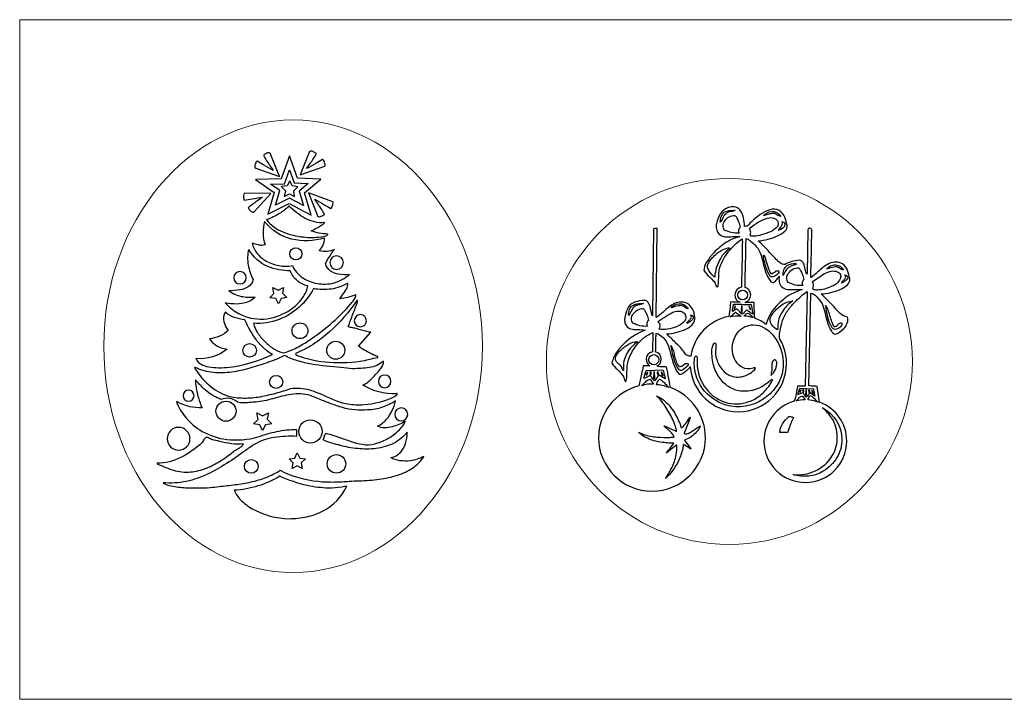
# Model space of a CAD drawing. Header units: inches. Extents: x 0 to 70, y 25 to 49.
# Tile 1 of 3: x 0 to 34.8, y 25 to 49. Entities that reach past the tile are written whole.
import ezdxf

# ---------------------------------------------------------------- set-up
doc = ezdxf.new("R2010")
doc.units = ezdxf.units.IN
doc.header["$MEASUREMENT"] = 0

msp = doc.modelspace()

# ---------------------------------------------------------------- linework, layer by layer
at = {"linetype": 'Continuous', "lineweight": 0}
msp.add_lwpolyline([(0, 25), (70, 25), (70, 49), (0, 49)], close=True, dxfattribs=at)
for points in [[(9.17, 43.457), (8.843, 44.285, 0.215502), (8.719, 44.282, 0.059893), (8.601, 44.21, 0.024888), (8.809, 43.879, 0.006007), (8.949, 43.68, -0.015086), (8.622, 43.865, 0.008477), (8.382, 44.003, 0.290289), (8.35, 43.977, 0.053997), (8.316, 43.905, 0.056861), (8.296, 43.823, 0.211312), (8.306, 43.769)], [(10.695, 44.063, 0.008476), (10.454, 43.924, -0.015091), (10.128, 43.74), (10.128, 43.74, 0.006007), (10.267, 43.938, 0.024889), (10.476, 44.269, 0.059888), (10.358, 44.342, 0.215509), (10.233, 44.345), (9.906, 43.517), (10.771, 43.829, 0.211306), (10.781, 43.883, 0.056861), (10.761, 43.965, 0.053995), (10.727, 44.037, 0.290256)], [(7.931, 42.625, 0.008478), (8.205, 42.672, -0.015093), (8.575, 42.733), (8.575, 42.733, 0.006007), (8.376, 42.595, 0.02489), (8.066, 42.356, 0.059893), (8.152, 42.247, 0.215497), (8.268, 42.202), (8.86, 42.867), (7.94, 42.871, 0.211314), (7.913, 42.823, 0.056862), (7.903, 42.74, 0.053995), (7.91, 42.66, 0.290257)], [(10.52, 42.054, 0.215502), (10.644, 42.057, 0.059893), (10.762, 42.129, 0.024887), (10.554, 42.46, 0.006006), (10.415, 42.658, 0.000097), (10.415, 42.658, -0.015088), (10.741, 42.474, 0.008478), (10.982, 42.335, 0.290255), (11.013, 42.361, 0.053995), (11.047, 42.434, 0.056862), (11.067, 42.515, 0.211313), (11.058, 42.57), (10.193, 42.882)], [(10.773, 41.833, -0.149627), (10.079, 41.985, -0.042174), (9.785, 42.182, -0.017621), (9.504, 42.422, -0.073131), (9.167, 42.152, -0.048834), (8.715, 41.938, 0.078649), (8.972, 41.683, 0.057711), (9.295, 41.503, 0.072967), (10.014, 41.326, 0.057923), (10.625, 41.328, 0.057129), (10.812, 41.372, 0.080542), (10.862, 41.4, 0.238144), (10.879, 41.43, -0.022608), (10.577, 41.463, -0.060779), (10.288, 41.544, 0.039275), (10.6, 41.71, 0.015351), (10.727, 41.793, 0.123783)], [(28.211, 39.135, -0.094857), (28.366, 38.864, -0.030999), (28.449, 38.559, 0.038002), (28.545, 38.221, -0.000159), (28.546, 38.219, 0.03942), (28.637, 38.03, 0.071228), (28.714, 37.93, 0.242091), (28.801, 37.897, 0.097776), (29.093, 38.09, 0.113819), (29.214, 38.286, 0.139861), (29.227, 38.498, -0.16239), (28.96, 38.624, -0.055711), (28.757, 38.855), (28.287, 39.317, 0.084562), (28.962, 39.472, 0.092872), (29.219, 39.635, 0.238582), (29.303, 39.848, -0.000182), (29.3, 39.866, 0.050501), (29.227, 40.144, 0.148388), (29.046, 40.373, 0.255888), (28.577, 40.388, 0.056285), (28.368, 40.256, 0.01657), (28.168, 40.087, -0.025002), (27.937, 39.895), (27.928, 39.903), (27.928, 39.903, 0.003635), (27.961, 41.58, 0.210065), (27.941, 41.611, 0.110108), (27.896, 41.633, 0.527249), (27.823, 41.58), (27.795, 40.04, -0.044848), (27.785, 40.018, 0.782349), (27.77, 40.023, -0.03293), (27.73, 40.18, 0.060438), (27.666, 40.4, 0.115613), (27.608, 40.474, 0.170551), (27.519, 40.502, 0.048414), (27.256, 40.46, 0.07344), (27.017, 40.359, -0.175769), (26.856, 40.403, -0.058929), (26.757, 40.489, 0.013812), (26.744, 40.502, -0.023032), (26.462, 40.795, 0.042041), (26.068, 41.185, 0.08383), (26.755, 41.366, 0.086767), (27.014, 41.534, 0.10129), (27.08, 41.63, 0.160551), (27.087, 41.732, 0.065318), (27.006, 42.023, 0.133111), (26.813, 42.263, 0.18736), (26.48, 42.285, 0.083177), (26.142, 42.119, 0.05719), (25.686, 41.709, 0.07656), (25.592, 41.702), (25.592, 41.702, 0.053271), (25.551, 42.005, 0.078825), (25.459, 42.235, 0.175113), (25.279, 42.385, 0.149601), (24.991, 42.351, 0.13348), (24.739, 42.158, 0.08051), (24.599, 41.803, 0.09328), (24.597, 41.615, 0.132549), (24.68, 41.443, 0.179217), (24.906, 41.331, 0.057632), (25.163, 41.338, -0.057053), (25.416, 41.346, 0.084419), (24.896, 41.103, 0.058952), (24.453, 40.715, -0.001355), (24.416, 40.668, 0.035969), (24.238, 40.421, 0.120862), (24.149, 40.146, 0.077802), (24.352, 39.914, -0.022845), (24.474, 39.794, -0.073593), (24.567, 39.658, 0.072037), (24.598, 39.579, 0.321667), (24.624, 39.562, 0.226911), (24.654, 39.611, 0.045022), (24.675, 39.888, -0.018573), (24.683, 40.072, -0.060484), (24.718, 40.245, -0.088235), (25.023, 40.808, -0.077555), (25.507, 41.261, -0.020701), (25.508, 41.016, -0.001817), (25.499, 40.47, -0.000948), (25.478, 39.553, 0.363106), (25.249, 39.279, 0.311427), (25.428, 39.019, -0.011258), (25.098, 39.036, 0.004869), (25.075, 38.854, -0.016046), (25.028, 38.523, 0.312526), (23.69, 37.122, -0.222263), (23.533, 37.161, -0.074534), (23.429, 37.29, 0.070722), (23.305, 37.442, -0.002832), (23.152, 37.595, 0.011517), (22.835, 37.906, 0.087408), (23.472, 38.052, 0.08514), (23.724, 38.211, 0.187021), (23.837, 38.422, 0.085886), (23.785, 38.715, 0.15617), (23.594, 38.96, 0.252706), (23.119, 38.975, 0.057125), (22.91, 38.844, 0.016942), (22.712, 38.676, -0.026867), (22.479, 38.482), (22.47, 38.49), (22.508, 41.626, -0.011614), (22.456, 41.624, 0.037244), (22.379, 41.618), (22.342, 38.561, -0.035882), (22.337, 38.547, 0.757628), (22.329, 38.547, -0.004497), (22.309, 38.64, 0.043934), (22.225, 38.94, 0.091996), (22.16, 39.046, 0.201174), (22.067, 39.089, 0.078092), (21.708, 39.023, 0.213446), (21.454, 38.779, 0.081466), (21.358, 38.462, 0.08818), (21.367, 38.297, 0.134805), (21.445, 38.157, 0.152145), (21.627, 38.067, 0.047714), (21.835, 38.055, -0.07084), (22.082, 38.034, 0.057389), (21.718, 37.858, 0.04785), (21.355, 37.581, 0.060557), (21.062, 37.238, 0.100835), (20.905, 36.866, 0.061733), (21.102, 36.641, -0.02231), (21.232, 36.506, -0.072245), (21.331, 36.356, 0.085341), (21.373, 36.231, 0.622594), (21.398, 36.227, 0.107862), (21.422, 36.303, 0.033119), (21.438, 36.571, -0.020826), (21.447, 36.786, -0.068503), (21.492, 36.986, -0.145417), (22.014, 37.75, -0.077528), (22.348, 37.95), (22.333, 37.273, 0.361866), (22.113, 37.009, 0.263291), (22.243, 36.779, 0.00727), (22.144, 36.776, -0.01675), (22.015, 36.773, -0.012837), (21.947, 36.479, 0.024731), (21.859, 36.067, 0.34328), (20.435, 34.238, 0.414208), (22.321, 32.352, 0.414208), (24.208, 34.238, 0.313361), (22.979, 36.007, -0.015982), (22.894, 36.425, 0.004574), (22.854, 36.637, 0.054952), (22.827, 36.744, 0.022813), (22.714, 36.745, -0.072743), (22.488, 36.763, 0.299176), (22.65, 37.009, 0.339723), (22.45, 37.268, -0.012889), (22.47, 37.935, -0.056243), (22.718, 37.776, -0.09712), (22.9, 37.473, -0.031801), (23, 37.13, 0.031498), (23.099, 36.786, 0.094999), (23.282, 36.478), (23.352, 36.478, -0.004848), (23.411, 36.517, 0.026379), (23.556, 36.619, 0.087284), (23.673, 36.747, 0.395376), (25.369, 35.157, 0.414208), (27.069, 36.857, 0.135126), (26.832, 37.723, -0.065741), (26.833, 37.96, -0.034021), (26.882, 38.204, -0.043442), (26.998, 38.535, -0.055117), (27.224, 38.87, -0.031629), (27.486, 39.146, -0.030428), (27.793, 39.401), (27.724, 36.06), (27.458, 36.06, -0.044291), (27.345, 35.527, 0.336878), (26.274, 34.119, 0.414208), (27.735, 32.657, 0.414208), (29.197, 34.119, 0.314451), (28.239, 35.491), (28.156, 36.052, 0.005297), (28.042, 36.057, -0.020507), (27.852, 36.069), (27.928, 39.348, -0.125717), (28.082, 39.267, -0.036431)], [(24.923, 42.225, -0.103675), (25.145, 42.264, 0.023011), (25.256, 42.271, -0.122492), (25.187, 42.234, -0.039162), (25.107, 42.221, 0.053499), (25.015, 42.204, 0.157255), (24.938, 42.149, 0.137064), (24.809, 41.973, -0.06937), (24.733, 41.845, -0.095435), (24.77, 42.066, -0.207446)], [(25.432, 41.671, 0.235199), (25.378, 41.572, 0.188904), (25.395, 41.46, -0.146682), (24.885, 41.573, -0.211681), (24.829, 41.725, -0.136768), (24.889, 41.895, -0.252094), (25.25, 42.088, -0.085015), (25.315, 41.997, -0.029873), (25.375, 41.865, -0.059988)], [(26.871, 42.051, -0.196153), (26.731, 42.113, 0.216198), (26.579, 42.157, 0.048027), (26.375, 42.111, -0.007137), (26.263, 42.08, -0.196636), (26.541, 42.224, -0.134341), (26.715, 42.194, -0.140544)], [(10.575, 40.846, 0.088409), (10.716, 41.051, 0.124029), (10.758, 41.287, -0.132374), (9.598, 41.252, -0.175844), (8.647, 41.877, 0.087691), (8.591, 41.463, 0.072564), (8.662, 41.05), (8.662, 41.05, -0.116551), (8.557, 41.029, -0.05832), (8.416, 41.044, -0.047764), (8.207, 41.112, 0.111671), (8.382, 40.748, 0.095888), (8.702, 40.475, 0.168319), (9.626, 40.314, 0.138905), (9.972, 39.901, 0.108597), (10.501, 39.685, 0.107404), (11.096, 39.706, 0.12604), (11.638, 40.002), (11.638, 40.002, -0.071466), (11.26, 40.012, -0.108078), (10.976, 40.122, -0.190477), (10.796, 40.39, -0.042863), (10.983, 40.706, -0.010394), (11.115, 40.89, -0.185507)], [(26.503, 42.012, -0.208703), (26.728, 41.923, -0.159769), (26.774, 41.821, -0.143451), (26.745, 41.687, -0.098528), (26.503, 41.514, -0.048958), (26.188, 41.399, -0.052149), (25.911, 41.353, -0.065936), (25.821, 41.359, -0.271006), (25.781, 41.387, 0.159815), (25.804, 41.517, 0.177898), (25.75, 41.611, -0.058438), (26.112, 41.873, -0.081338)], [(26.912, 41.869, -0.328539), (27.005, 41.794, -0.17832), (26.979, 41.67, -0.114049), (26.783, 41.565, -0.057443), (26.816, 41.61, 0.051331), (26.905, 41.737, 0.093211), (26.928, 41.807, 0.191867)], [(26.541, 38.68, 0.030943), (26.43, 38.471, 0.067091), (26.356, 38.24, 0.06855), (25.947, 38.456, 0.002237), (25.941, 38.6, -0.019489), (25.933, 39.007, 0.002902), (25.687, 39.013, -0.000215), (25.613, 39.015, 0.325307), (25.806, 39.279, 0.332082), (25.606, 39.546, -0.00104), (25.644, 41.276, -0.000021), (25.644, 41.276, -0.106765), (25.699, 41.25, -0.021659), (25.803, 41.178, -0.06612), (26.001, 40.995, -0.096337), (26.163, 40.711, -0.031569), (26.249, 40.392, 0.032659), (26.338, 40.065, 0.098133), (26.509, 39.772, 0.158079), (26.585, 39.723, 0.201455), (26.65, 39.737, 0.097019), (26.754, 39.865, -0.043937), (26.813, 39.947, 0.092648), (26.814, 39.742, 0.139589), (26.903, 39.561, 0.17113), (27.103, 39.476, 0.039692), (27.362, 39.472, -0.040354), (27.625, 39.469, 0.090553), (27.027, 39.173, 0.078861)], [(9.75, 40.517, -0.414206), (9.536, 40.731, -0.414203), (9.75, 40.945, -0.414206), (9.964, 40.731, -0.41421)], [(25.02, 40.886, 0.091545), (24.746, 40.583, 0.062979), (24.602, 40.264, 0.062844), (24.535, 39.909, -0.084006), (24.47, 39.962, -0.037577), (24.373, 40.076, -0.063791), (24.294, 40.215, -0.181213), (24.284, 40.342, -0.095387), (24.573, 40.712, -0.118239), (24.979, 40.933, -0.053695), (25.031, 40.941, -0.221446), (25.055, 40.935, -0.328444), (25.051, 40.916, -0.069036)], [(26.295, 40.66, -0.009132), (26.331, 40.538, 0.01218), (26.42, 40.249, 0.022539), (26.469, 40.119, 0.076118), (26.517, 40.038, 0.136974), (26.603, 40.056, 0.060409), (26.675, 40.107, -0.312046), (26.788, 40.128, -0.273027), (26.81, 40.093, -0.206892), (26.782, 40.042, -0.059173), (26.657, 39.943, -0.188845), (26.509, 39.918, -0.073476), (26.344, 40.271, -0.027927), (26.253, 40.656, -0.430549), (26.265, 40.69, -0.342548)], [(10.949, 40.422, 0.41421), (11.188, 40.183, 0.41421), (11.426, 40.422, 0.414211), (11.188, 40.661, 0.414211)], [(27.093, 40.321, -0.120622), (27.409, 40.391, 0.970696), (27.409, 40.359, 0.019409), (27.256, 40.309, 0.07227), (27.143, 40.247, 0.078375), (27.048, 40.145, 0.037635), (26.95, 39.971, -0.107249), (26.974, 40.166, -0.163252)], [(29.084, 40.164, -0.196153), (28.944, 40.227, 0.216198), (28.792, 40.271, 0.048027), (28.588, 40.225, -0.007137), (28.477, 40.194, -0.196636), (28.754, 40.338, -0.134341), (28.928, 40.307, -0.140544)], [(7.778, 39.668, 0.414204), (7.998, 39.887, 0.414211), (7.778, 40.107, 0.414211), (7.559, 39.887, 0.414204)], [(27.68, 39.822, 0.235192), (27.625, 39.722, 0.188902), (27.643, 39.611, -0.146679), (27.133, 39.723, -0.211681), (27.077, 39.875, -0.136767), (27.137, 40.045, -0.252091), (27.497, 40.238, -0.085014), (27.563, 40.147, -0.029874), (27.622, 40.016, -0.059996)], [(28.658, 40.12, -0.132584), (28.86, 40.101, -0.197057), (28.97, 39.998, -0.203011), (28.967, 39.845, -0.130364), (28.829, 39.676, -0.069638), (28.601, 39.55, -0.046662), (28.344, 39.474, -0.056843), (28.122, 39.454, -0.060269), (28.044, 39.465, -0.151805), (27.998, 39.492, -0.0006), (28.001, 39.504, 0.068111), (28.022, 39.626, 0.191392), (27.975, 39.743, 0.024366), (28.182, 39.881, -0.028737), (28.41, 40.032, -0.093477)], [(29.128, 39.985, -0.072958), (29.197, 39.955, -0.144946), (29.228, 39.919, -0.276324), (29.209, 39.839, -0.072303), (29.119, 39.758, -0.027554), (29.008, 39.69, -0.145574), (29.087, 39.8, 0.099906), (29.154, 39.883, 0.304286)], [(11.579, 39.699, -0.111968), (11, 39.489, -0.078347), (10.37, 39.502, -0.186994), (9.157, 38.415, -0.118655), (8.259, 38.279, 0.089473), (8.398, 37.947, 0.058354), (8.653, 37.63, 0.055337), (8.971, 37.377, 0.079193), (9.301, 37.231, 0.050448), (9.726, 37.393, 0.029983), (10.177, 37.652, 0.036293), (11.047, 38.32, 0.035512), (11.683, 38.958, 0.046431), (11.843, 39.179, 0.080104), (11.871, 39.25, 0.306773), (11.859, 39.289, -0.095047), (11.305, 39.144, -0.023824), (11.398, 39.28, 0.038668), (11.534, 39.488, 0.164187)], [(25.352, 39.279, -0.414211), (25.522, 39.449, -0.414211), (25.692, 39.279, -0.414205), (25.522, 39.108, -0.414205)], [(9.733, 37.208), (9.757, 37.149, 0.069351), (10.935, 36.904, 0.06247), (12.169, 36.965, 0.010559), (12.348, 37.009, -0.027803), (12.642, 37.073), (12.642, 37.094, 0.005686), (12.481, 37.17, -0.015794), (12.214, 37.302, -0.047241), (11.965, 37.467), (12.391, 37.961, -0.045288), (12.022, 38.049, 0.013267), (11.828, 38.104, 0.008614), (11.757, 38.118, -0.043063), (11.6, 38.157, -0.015324), (11.763, 38.602, 0.015324), (11.927, 39.047, -0.301327), (11.919, 39.066, 0.549499), (11.904, 39.085, -0.063653), (10.94, 37.979, -0.037805), (10.357, 37.534, -0.047942)], [(21.665, 38.922, -0.075914), (21.803, 38.964, -0.02272), (21.952, 38.978, 0.006203), (22.023, 38.983, -0.068438), (21.874, 38.933, 0.044424), (21.753, 38.895, 0.127564), (21.65, 38.817), (21.498, 38.557, -0.116502), (21.526, 38.764, -0.186659)], [(23.601, 38.794, -0.196134), (23.461, 38.856, 0.216199), (23.309, 38.9, 0.048028), (23.105, 38.854, -0.007136), (22.993, 38.823, -0.196638), (23.27, 38.967, -0.134342), (23.445, 38.937, -0.140544)], [(25.193, 38.951, 0.000654), (25.304, 38.95, -0.013422), (25.819, 38.937), (25.875, 38.599, -0.034951), (25.787, 38.659, 0.062523), (25.644, 38.747, -0.03815), (25.575, 38.657, -0.113292), (25.496, 38.599), (25.317, 38.794), (25.165, 38.695, -0.081232), (25.179, 38.825, 0.074871)], [(26.763, 38.17, -0.037217), (26.751, 38.043, -0.114625), (26.54, 38.234, -0.307196), (26.529, 38.533, -0.098004), (26.857, 38.895, -0.140055), (27.291, 39.068, 0.096194), (26.912, 38.677, 0.144277)], [(8.928, 37.178, -0.07114), (8.617, 37.399, -0.04534), (8.345, 37.706, -0.057891), (7.949, 38.402, -0.055214), (7.576, 38.483, -0.09972), (7.251, 38.674, 0.185579), (7.212, 38.334, 0.09704), (7.357, 38.022, -0.07372), (7.053, 37.821, -0.091091), (6.703, 37.733, -0.000127), (6.706, 37.728, 0.07462), (6.908, 37.519, 0.145338), (7.327, 37.368, -0.197377), (6.218, 37.035, 0.152307), (6.355, 36.864, 0.090317), (6.596, 36.758, 0.050897), (6.919, 36.713, 0.032879), (7.299, 36.722, 0.089642)], [(11.811, 38.37, 0.414209), (12.026, 38.155, 0.414209), (12.241, 38.37, 0.414208), (12.026, 38.585, 0.414208)], [(22.197, 38.383, 0.235185), (22.142, 38.284, 0.188906), (22.16, 38.173, -0.146679), (21.65, 38.285, -0.211681), (21.594, 38.437, -0.136766), (21.654, 38.607, -0.252091), (22.015, 38.8, -0.085012), (22.08, 38.709, -0.029872), (22.14, 38.577, -0.059988)], [(25.271, 38.671), (25.469, 38.536, 0.027255), (25.075, 38.505)], [(25.256, 38.899), (25.218, 38.785), (25.233, 38.785, 0.069759), (25.262, 38.849, 0.264915)], [(25.499, 38.665), (25.499, 38.899), (25.484, 38.899, 0.047964), (25.469, 38.665)], [(25.889, 38.473, 0.085241), (25.56, 38.528, 0.021007), (25.591, 38.559, -0.03611), (25.643, 38.608, -0.155378), (25.699, 38.634, -0.093418), (25.79, 38.578, -0.091732)], [(25.802, 38.77, -0.018747), (25.789, 38.808, 0.03595), (25.768, 38.862, 0.14794), (25.735, 38.899), (25.788, 38.756)], [(28.742, 38.163, 0.21597), (28.821, 38.175, 0.061118), (28.885, 38.23, -0.001497), (28.895, 38.24, -0.124873), (28.971, 38.29, -0.28422), (29.019, 38.281, -0.253437), (29.027, 38.233, -0.13241), (28.986, 38.165, -0.128154), (28.833, 38.071, -0.344012), (28.683, 38.118, -0.078578), (28.552, 38.408, -0.024846), (28.481, 38.727, 0.007782), (28.445, 38.908, -0.073812), (28.528, 38.741, -0.012123), (28.61, 38.498, 0.01085), (28.68, 38.289, 0.080009)], [(9.893, 37.736, -0.414208), (9.614, 38.015, -0.41421), (9.893, 38.293, -0.414208), (10.172, 38.015, -0.414207)], [(23.685, 38.574, -0.423555), (23.78, 38.472, -0.178287), (23.725, 38.379, -0.086546), (23.556, 38.277, -0.143113), (23.636, 38.387, 0.095828), (23.704, 38.469, 0.285921)], [(26.927, 36.562, -0.106437), (26.693, 36.029, -0.093368), (26.243, 35.596, -0.221044), (24.941, 35.39, -0.166299), (24.097, 35.989, -0.186977), (23.818, 37.001, -0.078988), (23.842, 37.099, -0.254876), (23.876, 37.134, -0.341338), (23.904, 37.102, -0.08251), (23.912, 36.997, 0.159991), (24.164, 36.058, 0.174808), (24.907, 35.491, 0.162509), (25.743, 35.511, 0.081132), (26.137, 35.731, 0.076566), (26.477, 36.101, 0.030461), (26.554, 36.228, 0.080622), (26.571, 36.274, 0.40808), (26.564, 36.292, 0.179388), (26.536, 36.284, 0.052935), (26.494, 36.251, -0.105198), (25.99, 35.945, -0.114744), (25.445, 35.886, -0.113299), (25.02, 36.042, -0.100806), (24.689, 36.372, -0.088763), (24.486, 36.84, -0.080679), (24.444, 37.412, -0.064556), (24.498, 37.55, -0.085602), (24.523, 37.581, -0.228511), (24.545, 37.588, -0.218847), (24.562, 37.573, -0.082582), (24.574, 37.535, -0.066106), (24.573, 37.398, 0.12249), (24.607, 37, 0.111274), (24.832, 36.608, 0.164522), (25.228, 36.388, 0.091378), (25.483, 36.392, 0.077245), (25.773, 36.501, 0.112448), (25.977, 36.691, 0.212757), (25.934, 36.707, 0.088509), (25.887, 36.697, -0.227058), (25.507, 36.725, -0.183282), (25.205, 37.083, -0.244192), (25.332, 37.929, -0.249553), (25.907, 38.225, -0.118013), (26.258, 38.133, -0.100663), (26.596, 37.85, -0.225945)], [(8.118, 37.56, -0.414206), (8.357, 37.322, -0.414207), (8.118, 37.083, -0.414209), (7.879, 37.322, -0.414207)], [(11.476, 37.325, -0.41421), (11.158, 37.007, -0.414206), (10.84, 37.325, -0.414204), (11.158, 37.643, -0.414208)], [(21.317, 36.653, -0.132763), (21.316, 36.618, -0.537032), (21.303, 36.615, -0.183806), (21.275, 36.669, -0.002163), (21.273, 36.676, 0.139023), (21.255, 36.729, 0.083533), (21.15, 36.841, -0.039225), (21.067, 36.92, -0.171983), (21.029, 37.007, -0.117552), (21.06, 37.138, -0.070799), (21.149, 37.266, -0.061987), (21.448, 37.51, -0.112749), (21.73, 37.629, -0.112277), (21.825, 37.625, 0.121217), (21.428, 37.206, 0.1563)], [(23.251, 36.667, -0.073818), (23.102, 37.001, -0.023924), (23.019, 37.363, 0.003025), (22.993, 37.495, -0.059333), (23.063, 37.333, -0.019229), (23.108, 37.16, 0.025253), (23.161, 36.963, 0.077153), (23.253, 36.782, 0.318395), (23.297, 36.75, 0.082213), (23.353, 36.761, -0.016255), (23.373, 36.767), (23.492, 36.857), (23.492, 36.857, -0.043293), (23.553, 36.857, -0.082173), (23.596, 36.846, -0.276173), (23.617, 36.82, 0.005748), (23.581, 36.782, -0.068467), (23.413, 36.635, -0.160741), (23.326, 36.612, -0.226953)], [(7.333, 35.713, 0.05964), (7.914, 35.64, 0.043431), (8.486, 35.687, 0.025949), (9.041, 35.812, 0.009154), (9.573, 35.972, -0.108155), (10.227, 35.927, -0.038169), (10.819, 35.698, 0.006759), (11.062, 35.592, 0.074564), (11.582, 35.432, 0.056199), (12.146, 35.408, 0.092859), (13.211, 35.683, -0.026221), (13.247, 35.706, 0.051737), (13.3, 35.743, 0.170395), (13.331, 35.797, 0.170089), (13.299, 35.788, -0.024789), (13.287, 35.782, -0.142461), (12.117, 36.092, 0.07683), (12.419, 36.315, 0.024117), (12.68, 36.6, -0.007808), (12.721, 36.654, 0.045395), (12.81, 36.783, 0.136305), (12.846, 36.936, -0.129413), (12.336, 36.716, -0.041535), (11.752, 36.676, 0.003566), (11.336, 36.715, -0.022858), (10.303, 36.836, -0.030095), (9.81, 36.954, -0.043213), (9.345, 37.14), (9.05, 36.997, 0.000819), (8.887, 36.94, -0.010061), (8.277, 36.736, -0.030241), (7.643, 36.579, -0.053053), (6.997, 36.529, -0.075261), (6.355, 36.647, -0.041126), (6.295, 36.676, 0.174684), (6.165, 36.714, 0.084613), (6.671, 36.11, 0.090396)], [(22.56, 36.993, -0.414211), (22.381, 36.814, -0.414211), (22.202, 36.993, -0.414203), (22.381, 37.172, -0.414203)], [(26.554, 36.729, -0.040829), (26.546, 36.619, -0.007142), (26.517, 36.432, 0.242934), (26.722, 36.919, 0.109609), (26.688, 36.968, 0.211028), (26.631, 36.986, 0.204722), (26.56, 36.874, 0.059252)], [(22.708, 36.631, -0.041317), (22.763, 36.429, 0.012832), (22.789, 36.318), (22.578, 36.445, 0.053509), (22.409, 36.242, -0.0724), (22.336, 36.334, 0.07689), (22.258, 36.431, 0.036257), (22.165, 36.388, -0.057085), (22.038, 36.335), (22.111, 36.617)], [(22.143, 36.448), (22.175, 36.562, 0.130083), (22.117, 36.476, -0.002314), (22.111, 36.462)], [(22.295, 36.562), (22.257, 36.569), (22.242, 36.478), (22.289, 36.47, 0.002727), (22.289, 36.485, -0.074223)], [(22.561, 36.47, 0.016767), (22.542, 36.546, -0.000739), (22.538, 36.562, 0.310797), (22.513, 36.555, 0.057024), (22.502, 36.542), (22.515, 36.455), (22.515, 36.455, -0.039439)], [(22.721, 36.432, -0.025876), (22.699, 36.479, 0.127427), (22.645, 36.562), (22.679, 36.405)], [(13.097, 33.534, 0.158973), (13.449, 33.728, 0.107408), (13.621, 34.03, 0.081539), (13.681, 34.43), (13.681, 34.43, -0.112137), (13.192, 34.036, -0.082925), (12.586, 33.858, -0.056344), (11.931, 33.852, -0.042122), (11.296, 33.97, 0.001695), (11.246, 33.983, -0.010724), (10.95, 34.066, -0.01896), (10.805, 34.117, -0.069764), (10.712, 34.165, 0.040081), (10.753, 34.268, -0.067994), (10.811, 34.399, -0.028157), (11.374, 34.218, 0.014993), (11.781, 34.08, 0.043733), (12.207, 33.989, 0.084447), (12.642, 34.056, 0.059973), (13.063, 34.25, 0.061291), (13.405, 34.518, 0.100791), (13.606, 34.81, -0.056101), (13.15, 34.626, -0.064446), (12.878, 34.587, -0.12562), (12.633, 34.643, 0.099286), (12.946, 34.888, 0.063284), (13.141, 35.184, 0.059129), (13.27, 35.537), (13.27, 35.537, -0.05462), (12.804, 35.313, -0.077672), (12.283, 35.219, -0.091755), (11.395, 35.303, -0.024504), (10.985, 35.437, -0.008197), (10.586, 35.597, 0.003162), (10.341, 35.698, 0.122974), (9.67, 35.78, 0.031439), (9.341, 35.722, 0.010244), (9.015, 35.637, -0.036762), (8.405, 35.5, 0.019666), (8.165, 35.485, -0.019668), (7.926, 35.47, -0.060066), (7.69, 35.493, 0.151499), (7.407, 35.625, 0.114201), (7.106, 35.592, -0.087489), (6.616, 35.872, -0.053797), (6.209, 36.282, 0.049213), (6.226, 36.009, 0.067813), (6.437, 35.295, -0.048637), (6.011, 35.334, -0.0777), (5.534, 35.516, 0.091212), (5.853, 34.961, 0.089475), (6.447, 34.462, 0.099579), (7.307, 34.177, 0.096773), (8.42, 34.264, -0.039932), (9.073, 34.458, -0.053712), (9.771, 34.529), (9.771, 34.285, 0.049963), (8.995, 34.247, 0.093055), (8.282, 34.004, 0.00264), (7.963, 33.78, -0.011042), (7.306, 33.329, -0.034149), (6.621, 32.945, -0.057802), (5.882, 32.695, -0.073413), (5.064, 32.646), (5.064, 32.646, 0.086491), (5.119, 32.609, 0.063057), (5.349, 32.535, 0.039747), (5.852, 32.474, 0.02607), (6.726, 32.479, -0.002152), (7.04, 32.514, 0.006978), (7.608, 32.58, 0.021447), (8.166, 32.677, 0.037185), (8.699, 32.836, 0.052689), (9.194, 33.087, 0.089602), (10.54, 32.698, 0.030172), (11.118, 32.675, 0.011782), (11.636, 32.699, -0.00799), (11.986, 32.718, 0.026181), (12.69, 32.773, 0.043921), (13.335, 32.915, 0.071835), (13.875, 33.171, 0.104261), (14.266, 33.572, -0.078216), (13.787, 33.424, -0.073315), (13.418, 33.427, -0.094091)], [(9.053, 36.44, -0.414211), (9.284, 36.209, -0.414208), (9.053, 35.978, -0.414206), (8.822, 36.209, -0.41421)], [(12.662, 36.226, 0.414208), (12.884, 36.004, 0.414207), (13.106, 36.226, 0.414207), (12.884, 36.448, 0.414208)], [(22.251, 36.303), (22.371, 36.128, 0.107079), (21.953, 36.075, 0.027787), (22.019, 36.139, -0.033909), (22.126, 36.241, -0.12823)], [(22.926, 36.008, -0.00585), (22.836, 36.036, 0.080181), (22.485, 36.107, -0.152767), (22.5, 36.185, -0.043334), (22.547, 36.257, 0.023713), (22.584, 36.311, -0.072336), (22.707, 36.227, -0.021267), (22.818, 36.115, 0.02193)], [(5.961, 35.525, 0.414207), (6.157, 35.72, 0.414205), (5.961, 35.915, 0.414207), (5.766, 35.72, 0.414209)], [(28.017, 35.965, -0.04131), (28.051, 35.801, 0.012828), (28.067, 35.711), (27.905, 35.823, 0.053507), (27.76, 35.669, -0.072402), (27.706, 35.746, 0.076888), (27.649, 35.827, 0.036252), (27.572, 35.797, -0.057078), (27.468, 35.761), (27.54, 35.982)], [(27.558, 35.846), (27.588, 35.936, 0.130086), (27.538, 35.87, -0.002315), (27.532, 35.859)], [(27.684, 35.93), (27.654, 35.937), (27.638, 35.865), (27.675, 35.856, 0.002727), (27.676, 35.869, -0.074221)], [(27.892, 35.843, 0.01677), (27.881, 35.905, -0.000731), (27.878, 35.919, 0.296035), (27.849, 35.904), (27.855, 35.834, -0.000025), (27.855, 35.834, -0.039523)], [(28.018, 35.805, -0.025885), (28.003, 35.844, 0.127418), (27.964, 35.914), (27.984, 35.786)], [(7.283, 34.82, -0.414208), (6.929, 35.174, -0.414206), (7.283, 35.527, -0.414205), (7.636, 35.174, -0.414207)], [(23.049, 35.218, -0.058781), (23.299, 34.749, -0.04732), (23.352, 34.571), (23.352, 34.571, 0.01689), (23.457, 34.677, 0.060849), (23.614, 34.882, -0.026689), (23.653, 34.951, -0.061462), (23.664, 34.964, -0.568599), (23.669, 34.964, -0.086639), (23.645, 34.865, -0.010974), (23.457, 34.399, 0.257925), (23.508, 34.375, 0.098566), (23.592, 34.391, 0.055414), (23.735, 34.464, 0.014442), (24.027, 34.656), (24.027, 34.656, -0.054849), (23.991, 34.578, -0.072321), (23.843, 34.391, -0.097338), (23.466, 34.148), (23.466, 34.148, -0.013116), (23.662, 33.897, -0.025243), (23.688, 33.856, -0.303719), (23.692, 33.84, -0.176324), (23.672, 33.848, -0.020347), (23.626, 33.881, 0.048506), (23.421, 33.997), (23.421, 33.997, -0.058387), (23.405, 33.858, -0.054565), (23.259, 33.427, -0.102372), (22.797, 32.796), (22.797, 32.796, 0.017845), (22.932, 33.013, 0.05298), (23.133, 33.452, 0.091611), (23.197, 33.989), (23.197, 33.989, 0.011608), (22.917, 33.762, -0.022458), (22.859, 33.715, -0.163467), (22.835, 33.702, -0.22053), (22.846, 33.724, -0.023529), (22.897, 33.782, 0.043502), (23.092, 34.048), (23.092, 34.048, -0.031198), (22.92, 34.049, -0.042129), (22.451, 34.117, -0.089745), (22.001, 34.306, -0.053718), (21.848, 34.428), (21.848, 34.428, 0.041529), (22.025, 34.354, 0.065369), (22.506, 34.26, 0.024945), (22.959, 34.251, 0.023099), (23.107, 34.261), (23.107, 34.261, 0.103238), (22.89, 34.526, 0.000005), (22.885, 34.53, -0.030359), (22.747, 34.651, -0.345192), (22.744, 34.66, -0.188656), (22.756, 34.658, -0.032107), (22.828, 34.627, 0.003939), (23.191, 34.458), (23.191, 34.458, 0.047286), (23.151, 34.635, 0.055854), (22.932, 35.12, 0.045735), (22.62, 35.57, 0.035529), (22.485, 35.71), (22.485, 35.71, -0.064322), (22.666, 35.612, -0.093385)], [(27.632, 35.71), (27.728, 35.57, 0.107071), (27.394, 35.528, 0.027795), (27.446, 35.579, -0.033909), (27.532, 35.66, -0.128227)], [(28.182, 35.49, -0.005854), (28.11, 35.513, 0.080177), (27.829, 35.57, -0.152767), (27.841, 35.632, -0.043335), (27.879, 35.69, 0.023715), (27.908, 35.733, -0.091058), (28.095, 35.576, 0.021927)], [(13.239, 35.062, 0.414207), (13.468, 34.833, 0.414205), (13.698, 35.062, 0.414205), (13.468, 35.292, 0.414207)], [(28.673, 34.93, 0.061543), (28.34, 35.293, -0.271425), (29.023, 34.185, -0.139527), (28.849, 33.534, -0.122929), (28.369, 33.053, -0.113952), (27.852, 32.885, -0.101574), (27.3, 32.939, 0.136921), (28.092, 33.067, 0.15179), (28.696, 33.616, 0.134204), (28.861, 34.276, 0.138513)], [(10.265, 34.049, -0.414209), (9.855, 34.459, -0.414209), (10.265, 34.869, -0.414209), (10.675, 34.459, -0.414209)], [(26.836, 34.428, -0.13705), (26.931, 34.731, -0.07248), (27.154, 34.989, 0.036699), (27.21, 34.982, -0.151225), (27.315, 34.951, 0.046477), (27.229, 34.765, 0.010389), (27.154, 34.553, -0.05009), (27.102, 34.413, 0.051592), (26.956, 34.426, 0.006538)], [(5.609, 33.797, 0.41421), (6.012, 34.2, 0.41421), (5.609, 34.603, 0.414209), (5.207, 34.2, 0.414209)], [(7.538, 33.739, -0.066849), (7.694, 33.845, 0.038861), (7.814, 33.92, 0.11756), (7.903, 34.027, -0.075786), (7.47, 34.025, -0.026786), (7.06, 34.109, 0.012295), (6.787, 34.171, -0.085906), (6.707, 34.209, 0.052878), (6.646, 34.242, 0.145301), (6.574, 34.247, 0.181815), (6.485, 34.142, -0.079766), (6.437, 34.065, -0.067764), (5.708, 33.547, -0.116614), (4.851, 33.336), (4.851, 33.321, -0.002283), (4.956, 33.274, 0.031017), (5.353, 33.116, 0.093565), (5.958, 33.025, 0.077281), (6.526, 33.139, 0.051296), (7.054, 33.397, 0.029239)], [(8.175, 32.984, -0.414207), (7.932, 33.227, -0.414204), (8.175, 33.47, -0.414201), (8.418, 33.227, -0.414204)], [(11.182, 32.987, -0.414206), (10.854, 33.314, -0.414207), (11.182, 33.641, -0.414207), (11.509, 33.314, -0.414206)], [(9.187, 32.88, -0.120191), (7.576, 32.38, 0.101157), (7.795, 32.049, 0.069595), (8.207, 31.73, 0.127449), (9.512, 31.379, 0.056252), (10.133, 31.446, 0.065509), (10.709, 31.656, 0.169401), (11.547, 32.532), (11.547, 32.532, -0.03344), (11.377, 32.494, -0.044653), (10.897, 32.459, -0.051561), (10.152, 32.548, -0.054818)]]:
    msp.add_lwpolyline(points, format="xyb", close=True)
for points in [[(8.986, 42.898), (8.759, 42.127), (9.518, 42.506), (10.291, 42.099), (10.055, 42.891), (10.63, 43.366), (9.809, 43.404), (9.53, 44.192), (9.225, 43.375), (8.322, 43.351)], [(9.343, 43.209), (9.526, 43.698), (9.688, 43.241), (10.186, 43.218), (9.862, 42.949), (10.015, 42.435), (9.52, 42.696), (9.03, 42.451), (9.183, 42.969), (8.849, 43.196)], [(9.342, 42.756), (9.525, 42.849), (9.706, 42.751), (9.674, 42.954), (9.824, 43.096), (9.621, 43.128), (9.532, 43.314), (9.439, 43.131), (9.234, 43.105), (9.38, 42.959)], [(8.939, 39.542), (9.128, 39.445), (9.315, 39.547), (9.282, 39.337), (9.436, 39.19), (9.226, 39.157), (9.134, 38.965), (9.038, 39.154), (8.827, 39.182), (8.977, 39.333)], [(22.409, 36.562), (22.386, 36.562), (22.379, 36.326), (22.417, 36.326)], [(27.775, 35.925), (27.757, 35.926), (27.74, 35.738), (27.771, 35.736)], [(8.678, 34.696), (8.577, 34.491), (8.476, 34.696), (8.25, 34.728), (8.413, 34.887), (8.374, 35.112), (8.576, 35.006), (8.778, 35.113), (8.74, 34.888), (8.904, 34.729)], [(9.974, 33.155), (9.796, 33.248), (9.619, 33.155), (9.653, 33.352), (9.509, 33.492), (9.708, 33.521), (9.796, 33.701), (9.885, 33.521), (10.084, 33.492), (9.94, 33.352)]]:
    msp.add_lwpolyline(points, close=True)
for points in [[(7.257, 39, 0.075405), (7.692, 38.646, 0.077789), (8.155, 38.464, 0.135052), (9.069, 38.517, 0.114482), (9.805, 38.962, 0.067764), (10.044, 39.269, 0.089558), (10.166, 39.599, -0.128565), (9.794, 39.788, -0.14068), (9.558, 40.131, -0.04197), (9.152, 40.164, -0.061424), (8.756, 40.282, -0.160136), (8.086, 40.89, 0.106457), (8.067, 40.334, 0.073863), (8.238, 39.821, -0.202959), (8.066, 39.57, -0.09786), (7.775, 39.458, -0.061815), (7.38, 39.433), (7.38, 39.433, 0.125176), (7.816, 39.23, 0.069882), (8.314, 39.205, -0.131626), (8.001, 39.012, -0.073293), (7.655, 38.959, -0.058809), (7.257, 39)], [(22.576, 38.072, -0.000078), (22.577, 38.076, 0.058553), (22.606, 38.177, 0.185036), (22.584, 38.277), (22.523, 38.33, -0.038161), (22.824, 38.534, -0.029011), (23.094, 38.682, -0.117769), (23.293, 38.709, -0.147163), (23.445, 38.648, -0.191791), (23.515, 38.519, -0.167584), (23.472, 38.347, -0.163192), (22.86, 38.07, -0.06352), (22.576, 38.072)]]:
    msp.add_lwpolyline(points, format="xyb")
msp.add_circle((25.052, 36.93), 6.46, dxfattribs=at)
msp.add_ellipse((9.652, 37.467), major_axis=(0, -7.991), ratio=0.836296, dxfattribs=at)

doc.saveas('drawing.dxf')
